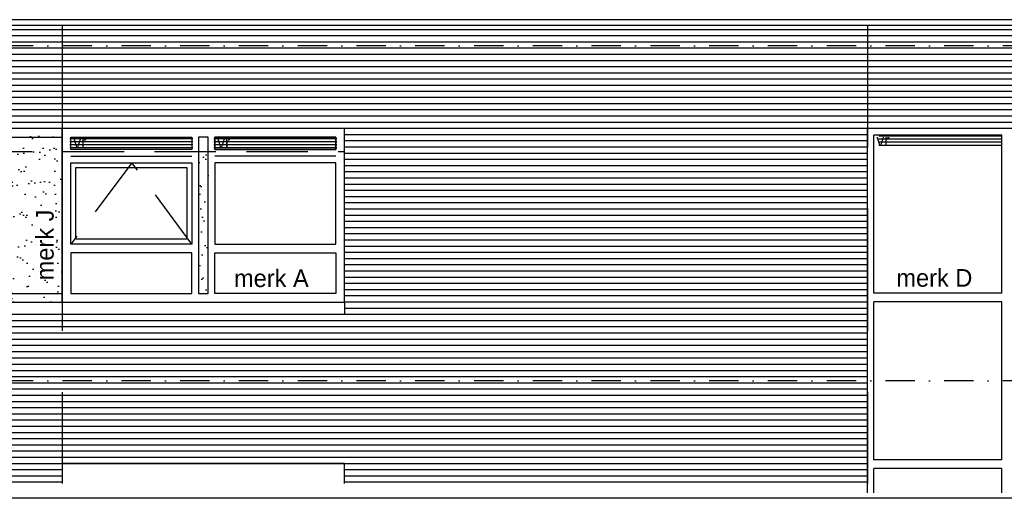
# Model space of a CAD drawing. Extents: x 0 to 140000, y 0 to 84100.
# Tile 27 of 48: x 68139 to 78192, y 52834 to 57722. Entities that reach past the tile are written whole.
import ezdxf

# ---------------------------------------------------------------- set-up
doc = ezdxf.new("R2010")
doc.units = 0
doc.header["$LTSCALE"] = 100
doc.header["$MEASUREMENT"] = 0
for name, pattern in [('B0201', [50, 31.25, -6.25, 6.25, -6.25]), ('B0701', [9.375, 6.25, -3.125]), ('B0703', [18.75, 12.5, -6.25]), ('DASHDOTX2', [2, 1, -0.5, 0, -0.5]), ('TEGELS', [4, 2, -2])]:
    doc.linetypes.add(name, pattern=pattern)
for name, color, linetype in [('AA31----_BUITENKOZ', 7, 'CONTINUOUS'), ('AL$7A---_STRAMIEN', 1, 'B0201'), ('AL21----_BUITENWAND', 2, 'CONTINUOUS'), ('AL31----_BUITENKOZ', 7, 'CONTINUOUS'), ('AT$1A---_ALGEMEEN', 7, 'CONTINUOUS'), ('AT$1A---_TEKST', 2, 'CONTINUOUS'), ('DLLATATIE', 3, 'B0703'), ('VENTILATIE', 1, 'CONTINUOUS'), ('ZONWERING', 4, 'TEGELS')]:
    doc.layers.add(name, color=color, linetype=linetype)
doc.styles.add('00_100', font='B-GBP.shx', dxfattribs={"height": 120})
doc.styles.add('01_100', font='B-GBP.shx', dxfattribs={"height": 180})

msp = doc.modelspace()

# ---------------------------------------------------------------- hatches: boundary and pattern name
at = {"layer": 'AA31----_BUITENKOZ'}
h = msp.add_hatch(dxfattribs=at)
h.set_pattern_fill('AR-SAND', color=1, scale=122, style=0)
h.paths.add_polyline_path([(68574.1, 56610.6), (67704.1, 56610.6), (67704.1, 54836.9), (68574.1, 54836.9)])
h.paths.add_polyline_path([(68530.9, 55015.1), (68530.9, 56005.1), (68260.9, 56005.1), (68260.9, 55015.1)], flags=24)
h = msp.add_hatch(dxfattribs=at)
h.set_pattern_fill('AR-SAND', color=42, scale=122, style=0)
h.set_pattern_definition([(37.5, (15670.28, -27575.22), (-7.6852, 235.0725), [0, -185.44, 0, -207.4, 0, -198.25]), (7.5, (15670.28, -27575.22), (215.9128, 344.3018), [0, -100.04, 0, -167.14, 0, -64.05]), (327.5, (15520.22, -27575.22), (379.9253, 0.6904), [0, -61, 0, -219.6, 0, -286.7]), (317.5, (15520.22, -27575.22), (366.7474, 107.0764), [0, -30.5, 0, -143.96, 0, -164.7])])
h.paths.add_polyline_path([(70064.1, 56416.6), (69964.1, 56416.6), (69964.1, 54903.9), (70064.1, 54903.9)])
at = {"layer": 'AL31----_BUITENKOZ'}
h = msp.add_hatch(dxfattribs=at)
h.set_pattern_fill('AR-SAND', color=42, scale=122, style=0)
h.set_pattern_definition([(37.5, (15670.28, -27575.22), (-7.6852, 235.0725), [0, -185.44, 0, -207.4, 0, -198.25]), (7.5, (15670.28, -27575.22), (215.9128, 344.3018), [0, -100.04, 0, -167.14, 0, -64.05]), (327.5, (15520.22, -27575.22), (379.9253, 0.6904), [0, -61, 0, -219.6, 0, -286.7]), (317.5, (15520.22, -27575.22), (366.7474, 107.0764), [0, -30.5, 0, -143.96, 0, -164.7])])
h.paths.add_polyline_path([(70064.1, 56416.6), (69964.1, 56416.6), (69964.1, 54903.9), (70064.1, 54903.9)])
at = {"layer": 'VENTILATIE'}
h = msp.add_hatch(dxfattribs=at)
h.set_pattern_fill('LINE', color=42, scale=250, style=0)
h.set_pattern_definition([(0, (30400.374, -146.852), (0, 31.25), [])])
h.paths.add_polyline_path([(69908, 56394.5), (69908, 56521.5), (68652, 56521.5), (68652, 56394.5)])
h = msp.add_hatch(dxfattribs=at)
h.set_pattern_fill('LINE', color=42, scale=250, style=0)
h.set_pattern_definition([(0, (31869.374, -146.852), (0, 31.25), [])])
h.paths.add_polyline_path([(71377, 56394.5), (71377, 56521.5), (70121, 56521.5), (70121, 56394.5)])
h = msp.add_hatch(dxfattribs=at)
h.set_pattern_fill('LINE', color=42, scale=250, style=0)
h.set_pattern_definition([(0, (38659.495, -120.748), (0, 31.25), [])])
h.paths.add_polyline_path([(78167.1, 56420.6), (78167.1, 56547.6), (76911.1, 56547.6), (76911.1, 56420.6)])

# ---------------------------------------------------------------- linework, layer by layer
at = {"layer": 'AL$7A---_STRAMIEN', "color": 1, "linetype": 'DASHDOTX2', "ltscale": 3}
for p, q in [((130687.3, 57453.6), (9272.8, 57453.6)), ((130687.3, 54033.6), (9272.8, 54033.6))]:
    msp.add_line(p, q, dxfattribs=at)
at = {"layer": 'AL21----_BUITENWAND'}
for p, q in [((103633.3, 57722.3), (11539.1, 57722.3)), ((11539.1, 57667.8), (103633.3, 57667.8)), ((97809.3, 52833.6), (16245.1, 52833.6))]:
    msp.add_line(p, q, dxfattribs=at)
at = {"layer": 'AL21----_BUITENWAND', "color": 42}
for p, q in [((11569.1, 57623.6), (103554.9, 57623.6)), ((11569.1, 57560.3), (103554.9, 57560.3)), ((11569.1, 57496.9), (103554.9, 57496.9)), ((11569.1, 57433.6), (103554.9, 57433.6)), ((11569.1, 57370.3), (103554.9, 57370.3)), ((11569.1, 57306.9), (103554.9, 57306.9)), ((11569.1, 57243.6), (103554.9, 57243.6)), ((11569.1, 57180.3), (103554.9, 57180.3)), ((11569.1, 57116.9), (103554.9, 57116.9)), ((11569.1, 57053.6), (103554.9, 57053.6)), ((103554.9, 56990.3), (11569.1, 56990.3)), ((103554.9, 56926.9), (11569.1, 56926.9)), ((103554.9, 56863.6), (11569.1, 56863.6)), ((103554.9, 56800.3), (11569.1, 56800.3)), ((103554.9, 56736.9), (11569.1, 56736.9)), ((103554.9, 56673.6), (11569.1, 56673.6)), ((103554.9, 56610.3), (11569.1, 56610.3)), ((76794.1, 56546.9), (71454.1, 56546.9)), ((76794.1, 56483.6), (71454.1, 56483.6)), ((76794.1, 56420.3), (71454.1, 56420.3)), ((76794.1, 56356.9), (71454.1, 56356.9)), ((76794.1, 56293.6), (71454.1, 56293.6)), ((76794.1, 56230.3), (71454.1, 56230.3)), ((76794.1, 56166.9), (71454.1, 56166.9)), ((76794.1, 56103.6), (71454.1, 56103.6)), ((76794.1, 56040.3), (71454.1, 56040.3)), ((76794.1, 55976.9), (71454.1, 55976.9)), ((76794.1, 55913.6), (71454.1, 55913.6)), ((76794.1, 55850.3), (71454.1, 55850.3)), ((76794.1, 55786.9), (71454.1, 55786.9)), ((76794.1, 55723.6), (71454.1, 55723.6)), ((76794.1, 55660.3), (71454.1, 55660.3)), ((76794.1, 55596.9), (71454.1, 55596.9)), ((76794.1, 55533.6), (71454.1, 55533.6)), ((76794.1, 55470.3), (71454.1, 55470.3)), ((76794.1, 55406.9), (71454.1, 55406.9)), ((76794.1, 55343.6), (71454.1, 55343.6)), ((76794.1, 55280.3), (71454.1, 55280.3)), ((76794.1, 55216.9), (71454.1, 55216.9)), ((76794.1, 55153.6), (71454.1, 55153.6)), ((76794.1, 55090.3), (71454.1, 55090.3)), ((76794.1, 55026.9), (71454.1, 55026.9)), ((76794.1, 54963.6), (71454.1, 54963.6)), ((76794.1, 54900.3), (71454.1, 54900.3)), ((76794.1, 54836.9), (71454.1, 54836.9)), ((76794.1, 54710.3), (29484.1, 54710.3)), ((76794.1, 54773.6), (71454.1, 54773.6)), ((76794.1, 54646.9), (29484.1, 54646.9)), ((76794.1, 54583.6), (29484.1, 54583.6)), ((76794.1, 54520.3), (29484.1, 54520.3)), ((76794.1, 54456.9), (29484.1, 54456.9)), ((76794.1, 54393.6), (29484.1, 54393.6)), ((76794.1, 54330.3), (29484.1, 54330.3)), ((29484.1, 54266.9), (76794.1, 54266.9)), ((29484.1, 54203.6), (76794.1, 54203.6)), ((29484.1, 54140.3), (76794.1, 54140.3)), ((29485, 54013.6), (76794.1, 54013.6)), ((29492.4, 54076.9), (76794.1, 54076.9)), ((29484.1, 53950.3), (76794.1, 53950.3)), ((29484.1, 53886.9), (76794.1, 53886.9)), ((29484.1, 53823.6), (76794.1, 53823.6)), ((29484.1, 53760.3), (76794.1, 53760.3)), ((29484.1, 53696.9), (76794.1, 53696.9)), ((29484.1, 53633.6), (76794.1, 53633.6)), ((29484.1, 53570.3), (76794.1, 53570.3)), ((29484.1, 53506.9), (76794.1, 53506.9)), ((29484.1, 53443.6), (76794.1, 53443.6)), ((29484.1, 53380.3), (76794.1, 53380.3)), ((29484.1, 53316.9), (76794.1, 53316.9)), ((29484.1, 53253.6), (76794.1, 53253.6)), ((29484.1, 53190.3), (76794.1, 53190.3)), ((67704.1, 53126.9), (68574.1, 53126.9)), ((71454.1, 53126.9), (76794.1, 53126.9)), ((67704.1, 53063.6), (68574.1, 53063.6)), ((67704.1, 53000.3), (68574.1, 53000.3)), ((71454.1, 53063.6), (76794.1, 53063.6)), ((71454.1, 53000.3), (76794.1, 53000.3))]:
    msp.add_line(p, q, dxfattribs=at)
msp.add_lwpolyline([(61074.1, 54836.9), (71454.1, 54836.9), (71454.1, 54710.3), (61074.1, 54710.3)], close=True, dxfattribs=at)
at = {"layer": 'AL31----_BUITENKOZ', "color": 42}
for p, q in [((76794.1, 52890.4), (76794.1, 56610.3)), ((78234.1, 56610.3), (76794.1, 56610.3)), ((67704.1, 56522.6), (68574.1, 56522.6)), ((78167.1, 56543.3), (76861.1, 56543.3)), ((76861.1, 54929.3), (76861.1, 56543.3)), ((78167.1, 54929.3), (78167.1, 56543.3)), ((68662.1, 56328.6), (69897.1, 56328.6)), ((71366.1, 56328.6), (70131.1, 56328.6)), ((67704.1, 54924.9), (68574.1, 54924.9)), ((78167.1, 54929.3), (76861.1, 54929.3)), ((68574.1, 54836.9), (68574.1, 54836.9)), ((71454.1, 54836.9), (71454.1, 54836.9)), ((71454.1, 54836.9), (71454.1, 54836.9)), ((76861.1, 53227.3), (76861.1, 54841.3)), ((78167.1, 54841.3), (76861.1, 54841.3)), ((78167.1, 53227.3), (78167.1, 54841.3)), ((78167.1, 53227.3), (76861.1, 53227.3)), ((76861.1, 52890.4), (76861.1, 53139.3)), ((78167.1, 53139.3), (76861.1, 53139.3)), ((78167.1, 52890.4), (78167.1, 53139.3))]:
    msp.add_line(p, q, dxfattribs=at)
at = {"layer": 'AL31----_BUITENKOZ', "color": 42, "linetype": 'B0701'}
for p, q in [((69283.6, 56261.6), (68662.1, 55429.9)), ((69897.1, 55429.9), (69283.6, 56261.6))]:
    msp.add_line(p, q, dxfattribs=at)
at = {"layer": 'AL31----_BUITENKOZ', "color": 42}
for points in [[(67704.1, 54836.9), (68574.1, 54836.9), (68574.1, 56610.6), (67704.1, 56610.6)], [(71454.1, 54836.9), (71454.1, 56610.6), (68574.1, 56610.6), (68574.1, 56610.6), (68574.1, 54836.9)], [(68662.1, 56395.6), (68662.1, 56522.6), (69897.1, 56522.6), (69897.1, 56395.6)], [(70064.1, 56522.6), (69964.1, 56522.6), (69964.1, 54924.9), (70064.1, 54924.9)], [(71366.1, 56395.6), (71366.1, 56522.6), (70131.1, 56522.6), (70131.1, 56395.6)], [(70131.1, 56395.6), (70131.1, 56522.6), (71366.1, 56522.6), (71366.1, 56395.6)], [(68662.1, 55429.9), (68662.1, 56261.6), (69897.1, 56261.6), (69897.1, 55429.9)], [(68712.1, 55479.9), (68712.1, 56211.6), (69847.1, 56211.6), (69847.1, 55479.9)], [(71366.1, 55429.9), (71366.1, 56261.6), (70131.1, 56261.6), (70131.1, 55429.9)], [(68662.1, 55341.9), (68662.1, 54924.9), (69897.1, 54924.9), (69897.1, 55341.9)], [(71366.1, 55341.9), (71366.1, 54924.9), (70131.1, 54924.9), (70131.1, 55341.9)]]:
    msp.add_lwpolyline(points, close=True, dxfattribs=at)
msp.add_lwpolyline([(71454.1, 52986.3), (71454.1, 53190.3), (68574.1, 53190.3), (68574.1, 53190.3), (68574.1, 52986.3)], dxfattribs=at)
at = {"layer": 'DLLATATIE'}
for p, q in [((68574.1, 57667.8), (68574.1, 52986.3)), ((76794.1, 57667.8), (76794.1, 52986.3))]:
    msp.add_line(p, q, dxfattribs=at)
at = {"layer": 'ZONWERING', "color": 2, "linetype": 'B0701'}
msp.add_line((61079.3, 56376.2), (71454.1, 56376.2), dxfattribs=at)

# ---------------------------------------------------------------- texts
at = {"layer": 'AT$1A---_ALGEMEEN', "color": 2, "style": '00_100'}
for p in [(68686.8, 56410.4), (70155.8, 56410.4), (76885.8, 56431.1)]:
    msp.add_text('vr', height=120, dxfattribs=at).set_placement(p)
at = {"layer": 'AT$1A---_TEKST', "color": 1, "style": '01_100'}
msp.add_text('merk J', height=180, rotation=90, dxfattribs=at).set_placement((68485.9, 55060.1))
for s, p in [('merk D', (77090.1, 54994.9)), ('merk A', (70327.7, 54991.3))]:
    msp.add_text(s, height=180, dxfattribs=at).set_placement(p)

doc.saveas('drawing.dxf')
